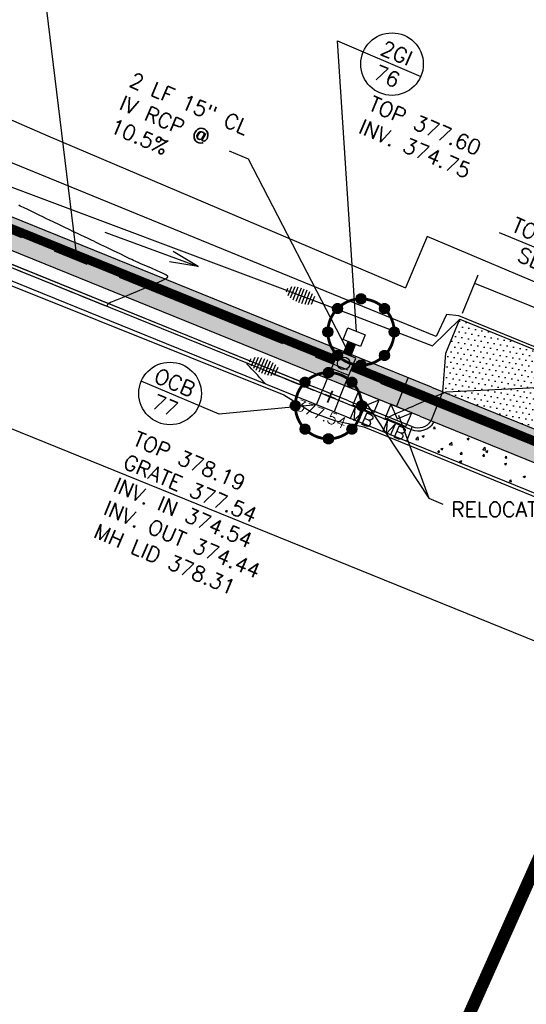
# Model space of a CAD drawing. Header units: feet. Extents: x 2087242 to 2092707, y 861919 to 865997.
# Tile 6 of 39: x 2090197 to 2090278, y 864073 to 864230. Entities that reach past the tile are written whole.
import ezdxf

# ---------------------------------------------------------------- set-up
doc = ezdxf.new("R2010")
doc.units = ezdxf.units.FT
doc.header["$LTSCALE"] = 30
doc.header["$MEASUREMENT"] = 0
for name, pattern in [('CENTER', [2, 1.25, -0.25, 0.25, -0.25]), ('DASHED', [0.75, 0.5, -0.25]), ('HIDDEN', [0.375, 0.25, -0.125])]:
    doc.linetypes.add(name, pattern=pattern)
doc.layers.get('0').update_dxf_attribs({"color": 2})
for name, color, linetype in [('C-ANNO-MATC', 252, 'DASHED'), ('C-ANNO-TEXT-STRM', 3, 'Continuous'), ('C-DRIVEWAY', 1, 'Continuous'), ('C-DRIVEWAY-H', 1, 'Continuous'), ('C-EROS-IP', 52, 'Continuous'), ('C-EROS-SF', 2, 'SILT_FENCE'), ('C-GRADE-ESMT', 171, 'TCE'), ('C-MB-RELOCATED', 3, 'Continuous'), ('C-SPOT', 2, 'Continuous'), ('C-STRM-PIPE', 1, 'HIDDEN'), ('C-STRM-STRC', 4, 'Continuous'), ('C-STRM-TEXT', 3, 'Continuous'), ('C-TOPO-MINR-ORIG', 1, 'Continuous'), ('GIS-PAINT', 252, 'Continuous'), ('LOD', 80, 'LOD'), ('P-BOC', 2, 'Continuous'), ('P-CL', 62, 'CENTER'), ('P-EOP', 2, 'Continuous'), ('P-FOC', 62, 'Continuous'), ('P-SW', 3, 'Continuous'), ('P-SW-H', 254, 'Continuous'), ('ZLEGEND', 2, 'Continuous')]:
    doc.layers.add(name, color=color, linetype=linetype)
doc.styles.add('L100', font='simplex', dxfattribs={"height": 2})
doc.styles.add('L80', font='simplex.shx', dxfattribs={"height": 2.4})
doc.styles.add('LINE', font='simplex.shx', dxfattribs={"height": 0.9})
doc.styles.get("Standard").update_dxf_attribs({"font": 'simplex.shx'})
doc.linetypes.add('LOD', pattern='A,1,-0.4,["LOD",Standard,S=0.12,R=0,X=-0.375,Y=-0.06],0', length=1.4)
doc.linetypes.add('SILT_FENCE', pattern='A,0.5,-0.2,["SF",LINE,S=0.1,R=0,X=-0.1,Y=-0.05],-0.2', length=0.9)
doc.linetypes.add('TCE', pattern='A,0.5,-0.2,["TCE",LINE,S=0.1,R=0,X=-0.1,Y=-0.05],-0.25', length=0.95)

# ---------------------------------------------------------------- blocks, each defined once
blk = doc.blocks.new('Stormip')
for points, const_width in [([(-5.3, 0, 1), (5.3, 0, 1)], 0.448), ([(-0.45, 5.3, 1), (0.45, 5.3, 1)], 0.896), ([(-4.19, 3.75, 1), (-3.3, 3.75, 1)], 0.896), ([(3.3, 3.75, 1), (4.19, 3.75, 1)], 0.896), ([(-5.74, 0, 1), (-4.85, 0, 1)], 0.896), ([(4.85, 0, 1), (5.74, 0, 1)], 0.896), ([(-4.19, -3.75, 1), (-3.3, -3.75, 1)], 0.896), ([(3.3, -3.75, 1), (4.19, -3.75, 1)], 0.896), ([(-0.45, -5.3, 1), (0.45, -5.3, 1)], 0.896)]:
    blk.add_lwpolyline(points, format="xyb", close=True, dxfattribs=dict(const_width=const_width))
for centre in [(0, 5.3), (-3.75, 3.75), (3.75, 3.75), (-5.3, 0), (5.3, 0), (-3.75, -3.75), (3.75, -3.75), (0, -5.3)]:
    blk.add_circle(centre, 0.795)

msp = doc.modelspace()

# ---------------------------------------------------------------- hatches: boundary and pattern name
at = {"layer": 'C-DRIVEWAY-H'}
h = msp.add_hatch(dxfattribs=at)
h.set_pattern_fill('DOTS', color=256, scale=15, angle=53)
h.paths.add_polyline_path([(2090267.45, 864182.34), (2090265.21, 864176.92), (2090264.76, 864170.73), (2090287.09, 864161.67), (2090286.51, 864168.22), (2090288.74, 864173.65)])
at = {"layer": 'P-SW-H', "linetype": 'ByBlock'}
h = msp.add_hatch(color=256, dxfattribs=at)
h.dxf.hatch_style = 1
h.paths.add_polyline_path([(2090286.62, 864161.86), (2090260.68, 864172.39), (2090167.21, 864210.34), (2090005.3, 864276.08, 0.096805), (2090009.94, 864268.8), (2090165.33, 864205.71), (2090180.15, 864199.69), (2090258.8, 864167.76), (2090284.74, 864157.22), (2090296.78, 864152.34, -0.00131), (2090299.2, 864151.35), (2090442.62, 864092.24), (2090457.41, 864086.14), (2090512.63, 864063.39), (2090527.43, 864057.29), (2090603.65, 864025.88), (2090755.27, 863963.67), (2090770.07, 863957.59), (2090773.82, 863956.05), (2090775.72, 863960.67), (2090771.97, 863962.21), (2090757.2, 863968.29), (2090605.55, 864030.5), (2090529.33, 864061.91), (2090514.54, 864068.01), (2090459.32, 864090.77), (2090444.53, 864096.86), (2090301.1, 864155.97, 0.00131), (2090298.67, 864156.97)])

# ---------------------------------------------------------------- linework, layer by layer
at = {"layer": 'C-ANNO-MATC', "const_width": 2, "flags": 128}
msp.add_lwpolyline([(2090234.56, 863994.13), (2090339.35, 864229.03)], dxfattribs=at)
at = {"layer": 'C-ANNO-TEXT-STRM'}
for p, q in [((2090247.89, 864226.85), (2090261.21, 864221.16)), ((2090250.95, 864180.38, 380), (2090247.89, 864226.85)), ((2090299.64, 864185.44), (2090273.77, 864196.13)), ((2090229.03, 864167.14), (2090216.57, 864172.42)), ((2090244.58, 864168.67, 380), (2090229.03, 864167.14))]:
    msp.add_line(p, q, dxfattribs=at)
for centre in [(2090256.62, 864223.12), (2090221.17, 864170.47)]:
    msp.add_circle(centre, 5, dxfattribs=at)
at = {"layer": 'C-DRIVEWAY', "flags": 128}
msp.add_lwpolyline([(2090264.76, 864170.73), (2090265.21, 864176.92), (2090267.45, 864182.34), (2090288.74, 864173.65), (2090286.51, 864168.22), (2090287.09, 864161.67)], dxfattribs=at)
at = {"layer": 'C-EROS-IP'}
for p, q in [((2090210.73, 864196.24), (2090225.64, 864190.78)), ((2090225.64, 864190.78), (2090221.68, 864193.19)), ((2090225.64, 864190.78), (2090221.06, 864191.49))]:
    msp.add_line(p, q, dxfattribs=at)
at = {"layer": 'C-EROS-SF'}
for p, q in [((2090179.85, 864197.64), (2090241.95, 864172.44)), ((2090252.47, 864168.17), (2090259.86, 864165.17))]:
    msp.add_line(p, q, dxfattribs=at)
at = {"layer": 'C-EROS-SF', "ltscale": 0.75, "flags": 128}
msp.add_lwpolyline([(2090184.17, 864216.13), (2090183.56, 864210.39), (2090183.59, 864209.01), (2090184.49, 864207.73), (2090250.07, 864183.08), (2090263.1, 864178.1), (2090267.45, 864182.34)], dxfattribs=at)
at = {"layer": 'C-GRADE-ESMT', "ltscale": 0.75, "flags": 128}
for points, elevation in [([(2090171.64, 864224.77), (2090201.65, 864211.64), (2090254.13, 864189.35), (2090258.76, 864187.37)], 295), ([(2090283.91, 864186.4), (2090262.25, 864195.59), (2090258.76, 864187.37)], 380)]:
    msp.add_lwpolyline(points, dxfattribs=dict(at, elevation=elevation))
at = {"layer": 'C-MB-RELOCATED'}
for p, q in [((2090251.27, 864170.84), (2090250.35, 864168.64)), ((2090254.59, 864169.47), (2090251.27, 864170.84)), ((2090251.27, 864170.84), (2090252.24, 864168.49)), ((2090250.35, 864168.64), (2090253.68, 864167.26)), ((2090252.24, 864168.49), (2090254.59, 864169.47)), ((2090253.68, 864167.26), (2090254.59, 864169.47)), ((2090256.44, 864168.78), (2090255.53, 864166.57)), ((2090259.77, 864167.4), (2090256.44, 864168.78)), ((2090256.44, 864168.78), (2090257.42, 864166.43)), ((2090257.42, 864166.43), (2090259.77, 864167.4)), ((2090258.85, 864165.19), (2090259.77, 864167.4)), ((2090255.53, 864166.57), (2090258.85, 864165.19))]:
    msp.add_line(p, q, dxfattribs=at)
for points in [[(2090252.38, 864169.09), (2090262.49, 864153.72), (2090264.74, 864152.78)], [(2090257.68, 864166.98), (2090262.49, 864153.72), (2090264.74, 864152.78)]]:
    msp.add_lwpolyline(points, dxfattribs=at)
at = {"layer": 'C-STRM-PIPE', "color": 1, "linetype": 'Continuous'}
for p, q in [((2090247.73, 864176.43, 379), (2090157.71, 864212.98, 379)), ((2090247.26, 864175.27, 379), (2090157.24, 864211.82, 379)), ((2090248.87, 864176.91, 380), (2090249.62, 864178.77, 380)), ((2090250.03, 864176.44, 380), (2090250.78, 864178.29, 380)), ((2090340.5, 864138.51, 379), (2090250.51, 864175.3, 379)), ((2090340.03, 864137.35, 379), (2090250.04, 864174.14, 379))]:
    msp.add_line(p, q, dxfattribs=at)
at = {"layer": 'C-STRM-PIPE', "const_width": 1.25, "flags": 128}
for points, elevation in [([(2090247.5, 864175.85), (2090157.48, 864212.4)], 379), ([(2090249.45, 864176.68), (2090250.2, 864178.53)], 380), ([(2090340.26, 864137.93), (2090250.28, 864174.72)], 379)]:
    msp.add_lwpolyline(points, dxfattribs=dict(at, elevation=elevation))
at = {"layer": 'C-STRM-STRC'}
msp.add_line((2090249.71, 864173.33, 379), (2090246.93, 864174.46, 379), dxfattribs=at)
at = {"layer": 'C-STRM-STRC', "elevation": 380, "flags": 128}
for points in [[(2090251.59, 864177.97), (2090248.81, 864179.09), (2090249.57, 864180.95), (2090252.34, 864179.82)], [(2090247.36, 864167.54), (2090244.58, 864168.67), (2090245.52, 864170.99), (2090248.3, 864169.86)]]:
    msp.add_lwpolyline(points, close=True, dxfattribs=at)
at = {"layer": 'C-STRM-STRC', "elevation": 379, "flags": 128}
msp.add_lwpolyline([(2090248.3, 864169.86), (2090250.84, 864176.11), (2090248.06, 864177.24), (2090245.52, 864170.99)], dxfattribs=at)
at = {"layer": 'C-STRM-STRC'}
msp.add_circle((2090248.89, 864175.29), 1, dxfattribs=at)
at = {"layer": 'C-STRM-TEXT'}
for p, q in [((2090270.31, 864189.36), (2090267.81, 864183.24)), ((2090269.81, 864188.13), (2090291.11, 864179.45))]:
    msp.add_line(p, q, dxfattribs=at)
at = {"layer": 'C-STRM-TEXT', "flags": 128}
msp.add_lwpolyline([(2090202.91, 864239.46), (2090200.38, 864240.54), (2090206.25, 864192.44)], dxfattribs=at)
at = {"layer": 'C-STRM-TEXT', "elevation": 382, "flags": 128}
msp.add_lwpolyline([(2090230.59, 864209.28), (2090233.62, 864207.98), (2090249.25, 864177.84)], dxfattribs=at)
at = {"layer": 'C-TOPO-MINR-ORIG', "color": 1, "linetype": 'Continuous', "lineweight": -3}
for points, elevation in [([(2090196.22, 864190.44), (2090197.22, 864190.03), (2090198.05, 864189.7), (2090198.56, 864189.49), (2090199, 864189.32), (2090199.61, 864189.07), (2090200.33, 864188.78), (2090201.08, 864188.47), (2090201.77, 864188.2), (2090202.32, 864187.98), (2090202.64, 864187.84), (2090203.03, 864187.69), (2090203.58, 864187.47), (2090204.19, 864187.22), (2090204.74, 864187), (2090205.12, 864186.84), (2090205.5, 864186.69), (2090206.23, 864186.39), (2090207.19, 864185.99), (2090208.26, 864185.56), (2090209.31, 864185.13), (2090210.21, 864184.77), (2090210.75, 864184.55), (2090211.01, 864184.46), (2090211.09, 864184.43), (2090211.11, 864184.42), (2090211.12, 864184.43), (2090211.14, 864184.47), (2090211.18, 864184.57), (2090211.22, 864184.72), (2090211.28, 864184.85), (2090211.41, 864184.93), (2090211.62, 864185.03), (2090211.78, 864185.1), (2090211.96, 864185.18), (2090212.24, 864185.3), (2090212.44, 864185.39), (2090212.76, 864185.52), (2090213.55, 864185.84), (2090214.67, 864186.29), (2090215.99, 864186.83), (2090217.37, 864187.41), (2090218.68, 864187.98), (2090219.78, 864188.48), (2090220.43, 864188.81), (2090220.72, 864188.99), (2090220.82, 864189.08), (2090220.83, 864189.11), (2090220.82, 864189.15), (2090220.74, 864189.24), (2090220.49, 864189.42), (2090219.97, 864189.7), (2090219.12, 864190.1), (2090218.18, 864190.51), (2090217.3, 864190.88), (2090216.62, 864191.15), (2090216.3, 864191.28), (2090216.05, 864191.41), (2090215.69, 864191.58), (2090215.33, 864191.75), (2090215.07, 864191.88), (2090214.77, 864192.02), (2090214.1, 864192.34), (2090213.19, 864192.78), (2090212.14, 864193.28), (2090211.08, 864193.79), (2090210.12, 864194.25), (2090209.38, 864194.61), (2090208.98, 864194.8), (2090208.62, 864194.98), (2090208.1, 864195.22), (2090207.51, 864195.51), (2090206.92, 864195.79), (2090206.4, 864196.04), (2090206.04, 864196.21), (2090205.66, 864196.39), (2090205.04, 864196.69), (2090204.27, 864197.06), (2090203.43, 864197.47), (2090202.62, 864197.85), (2090201.94, 864198.18), (2090201.46, 864198.41), (2090200.97, 864198.65), (2090200.24, 864199), (2090199.4, 864199.4), (2090198.54, 864199.81), (2090197.78, 864200.18), (2090197.23, 864200.44), (2090197.01, 864200.55)], 379), ([(2090236.39, 864172), (2090236.37, 864172.02), (2090236.3, 864172.1), (2090236.14, 864172.27), (2090235.87, 864172.59), (2090235.48, 864173.03), (2090235.11, 864173.44), (2090234.87, 864173.71), (2090234.62, 864173.97), (2090234.25, 864174.36), (2090233.86, 864174.78), (2090233.61, 864175.06), (2090233.49, 864175.22), (2090233.46, 864175.28), (2090233.47, 864175.3), (2090233.48, 864175.31), (2090233.57, 864175.29), (2090233.81, 864175.21), (2090234.32, 864175.02), (2090235.13, 864174.68), (2090236.03, 864174.31), (2090236.87, 864173.95), (2090237.53, 864173.67), (2090237.87, 864173.52), (2090238.16, 864173.41), (2090238.56, 864173.24), (2090239.01, 864173.06), (2090239.42, 864172.9), (2090239.7, 864172.78), (2090240.02, 864172.65), (2090240.64, 864172.4), (2090241.44, 864172.08), (2090242.33, 864171.72), (2090243.2, 864171.37), (2090243.93, 864171.07), (2090244.43, 864170.87), (2090244.92, 864170.67), (2090245.62, 864170.39), (2090246.44, 864170.06), (2090247.29, 864169.72), (2090248.06, 864169.41), (2090248.65, 864169.17), (2090248.97, 864169.04), (2090249.28, 864168.91), (2090249.73, 864168.73), (2090250.23, 864168.53), (2090250.67, 864168.35), (2090250.99, 864168.22), (2090251.37, 864168.07), (2090252.1, 864167.77), (2090253.04, 864167.38), (2090254.04, 864166.98), (2090254.94, 864166.61), (2090255.49, 864166.39), (2090255.75, 864166.29), (2090255.84, 864166.26), (2090255.86, 864166.25), (2090255.87, 864166.27), (2090255.91, 864166.34), (2090255.96, 864166.48), (2090256, 864166.6), (2090256.02, 864166.66), (2090256.05, 864166.72), (2090256.26, 864166.81), (2090256.79, 864167.05), (2090257.52, 864167.37), (2090258.29, 864167.71), (2090258.97, 864168.01), (2090259.43, 864168.22), (2090259.87, 864168.41), (2090260.52, 864168.7), (2090261.27, 864169.03), (2090262, 864169.36), (2090262.61, 864169.63), (2090263, 864169.8), (2090263.44, 864169.97), (2090264.1, 864170.23), (2090264.8, 864170.5), (2090265.26, 864170.71)], 378)]:
    msp.add_lwpolyline(points, dxfattribs=dict(at, elevation=elevation))
at = {"layer": 'C-TOPO-MINR-ORIG', "elevation": 378, "flags": 128}
msp.add_lwpolyline([(2090265.26, 864170.71), (2090287.44, 864171.78), (2090289.77, 864170.61)], dxfattribs=at)
at = {"layer": 'GIS-PAINT'}
msp.add_line((2090312.81, 864117.34), (2090005.36, 864242.07), dxfattribs=at)
at = {"layer": 'LOD', "linetype": 'LOD', "flags": 128}
msp.add_lwpolyline([(2090000.71, 864285.65), (2090000.99, 864279.6), (2090002.31, 864274.71), (2090004.72, 864270.16), (2090007.53, 864266.38), (2090011.95, 864262.89), (2090016.33, 864260.61), (2090028.76, 864255.64), (2090053.82, 864245.5), (2090078.96, 864235.29), (2090142.86, 864209.49), (2090179.5, 864194.25), (2090239.33, 864170.23), (2090243.84, 864167.51), (2090247.43, 864166.17), (2090252.1, 864165.14), (2090332.37, 864132.3), (2090337.02, 864129.61), (2090340.32, 864128.38), (2090346.26, 864126.7), (2090389.89, 864108.51), (2090425.91, 864093.64), (2090429.08, 864091.39), (2090432.25, 864090.13), (2090436.97, 864089.35), (2090495.76, 864064.78), (2090502.26, 864060.85), (2090533.9, 864048.12), (2090537.94, 864047.68), (2090596.56, 864023.48), (2090598.21, 864022.08), (2090603.28, 864020.12), (2090606.95, 864019.33), (2090663.14, 863996.06), (2090665.01, 863994.5), (2090668.66, 863992.98), (2090671.15, 863992.98), (2090746.02, 863962.14), (2090747.84, 863960.67), (2090752.86, 863958.72), (2090756.16, 863958.2), (2090838.23, 863924.02), (2090842.29, 863933.86), (2090845.54, 863941.75), (2090781.71, 863970.04), (2090775.42, 863972.83), (2090774.68, 863974.5), (2090763.87, 863979.07), (2090761.72, 863979.04), (2090734.32, 863990.71), (2090730.6, 863987.31), (2090690.47, 864003.63), (2090662.15, 864014.97), (2090610.57, 864035.87), (2090610.53, 864038.77), (2090599.85, 864043.39), (2090594.08, 864045.83), (2090565.16, 864058.28), (2090556.88, 864061.4), (2090545.81, 864065.37), (2090536.46, 864068.78), (2090533.44, 864069.86), (2090532.56, 864070.41), (2090532.11, 864071.37), (2090531.94, 864073.79), (2090520.96, 864078.29), (2090517.68, 864077.33), (2090516.19, 864077.25), (2090482.67, 864087.19), (2090462.99, 864094.48), (2090462.14, 864096.32), (2090461.71, 864103), (2090451.15, 864107.36), (2090447.83, 864103.47), (2090446.55, 864102.91), (2090434.23, 864108.92), (2090426.73, 864109.95), (2090355.24, 864141.22), (2090341.41, 864147.16), (2090336.37, 864145.07), (2090288.84, 864164.81), (2090288.49, 864167.13), (2090290.33, 864173.09), (2090288.9, 864174.04), (2090267.27, 864182.86), (2090265.3, 864183.12), (2090263.65, 864179.57), (2090184.23, 864212.06), (2090185.34, 864215.52), (2090184.27, 864216.51), (2090173.82, 864220.7), (2090173.01, 864220.59), (2090171.03, 864217.82), (2090170.54, 864217.67), (2090169.01, 864218.29), (2090171.87, 864225.34), (2090150.01, 864234.22), (2090147.15, 864227.25), (2090033.21, 864274.31), (2090015.87, 864278.83), (2090012.01, 864280.73), (2090008.16, 864283.66), (2090005.44, 864287.41), (2090003.1, 864293.44)], close=True, dxfattribs=at)
at = {"layer": 'P-BOC'}
msp.add_line((2090249.69, 864169.3), (2090244.13, 864171.55), dxfattribs=at)
at = {"layer": 'P-BOC', "flags": 128}
for points in [[(2090179.86, 864197.65), (2090244.13, 864171.55)], [(2090249.69, 864169.3), (2090259.86, 864165.17)]]:
    msp.add_lwpolyline(points, dxfattribs=at)
at = {"layer": 'P-BOC'}
msp.add_arc((2090260.8, 864167.49), 2.5, 247.9026, 326.3656, dxfattribs=at)
at = {"layer": 'P-CL', "ltscale": 0.75, "flags": 128}
msp.add_lwpolyline([(2092631.54, 863306.03), (2092533.26, 863348.01), (2092492.43, 863364.99), (2092385.25, 863402.38, 0.012545), (2092337.48, 863417.71), (2091946.02, 863532.59), (2091853.26, 863558.24, -0.007212), (2091825.7, 863566.29), (2091812.54, 863570.34, -0.010814), (2091771.78, 863583.87, -0.065276), (2091748.63, 863595.69), (2091729.31, 863608.98), (2091722.87, 863615.09), (2091721.84, 863617.23), (2091704.43, 863608.39), (2091627.28, 863630.21), (2091625.19, 863636.61, -0.172673), (2091583.55, 863637.7), (2091522.63, 863661.03, 0.031059), (2091493.02, 863670.31), (2091457.37, 863679.1, -0.037127), (2091422.13, 863690.61), (2091367.96, 863712.88, -0.153261), (2091356.68, 863722.27, 0.153456), (2091354.37, 863724.19), (2091288.98, 863751.01, 0.017183), (2091282.54, 863753.4), (2091238.07, 863768.16, -0.017377), (2091231.55, 863770.58), (2090754.74, 863966.6), (2090604.6, 864028.19), (2090300.15, 864153.66, 0.00131), (2090297.72, 864154.65), (2090018.84, 864267.88), (2089563.85, 864455.94, -0.006919), (2089551.14, 864461.4), (2089476.4, 864494.74), (2089433.12, 864514.71, -0.02638), (2089201.72, 864639.44), (2089154.06, 864668.47, -0.007599), (2089141.2, 864676.57), (2089039.73, 864742.69), (2088810.16, 864898.75, -0.011223), (2088791.89, 864911.78), (2088660.93, 865009.67), (2088503.33, 865131.36), (2088410.65, 865203.56), (2088044.19, 865491), (2088044.19, 865491), (2087920.3, 865588.17), (2087916.92, 865590.79, 0.028189), (2087638.59, 865782.55), (2087572.4, 865824.58, 0.01292), (2087435.88, 865898.27), (2087241.63, 865996.74)], format="xyb", dxfattribs=at)
at = {"layer": 'P-EOP'}
for p, q in [((2090016.84, 864261.14), (2090295.09, 864148.17)), ((2090259.86, 864165.17), (2090258.92, 864162.85))]:
    msp.add_line(p, q, dxfattribs=at)
at = {"layer": 'P-FOC'}
for p, q in [((2090016.84, 864261.14), (2090295.09, 864148.17)), ((2090179.67, 864197.19), (2090243.94, 864171.09)), ((2090243.94, 864171.09), (2090249.5, 864168.83)), ((2090249.5, 864168.83), (2090259.67, 864164.71)), ((2090263.23, 864164.86), (2090263.47, 864165.15)), ((2090263.23, 864164.86), (2090263.53, 864164.83)), ((2090263.53, 864164.83), (2090263.47, 864165.15)), ((2090260.43, 864163.12), (2090260.82, 864163.53)), ((2090260.43, 864163.12), (2090260.87, 864163.06)), ((2090260.87, 864163.06), (2090260.82, 864163.53)), ((2090261.43, 864163.63), (2090261.78, 864163.77)), ((2090261.43, 864163.63), (2090261.68, 864163.47)), ((2090261.68, 864163.47), (2090261.78, 864163.77)), ((2090265.76, 864162.3), (2090266.15, 864162.7)), ((2090265.76, 864162.3), (2090266.21, 864162.23)), ((2090266.21, 864162.23), (2090266.15, 864162.7)), ((2090268.61, 864163.23), (2090268.96, 864163.37)), ((2090268.61, 864163.23), (2090268.86, 864163.06)), ((2090268.86, 864163.06), (2090268.96, 864163.37)), ((2090263.93, 864161.1), (2090264.17, 864161.38)), ((2090263.93, 864161.1), (2090264.23, 864161.07)), ((2090264.23, 864161.07), (2090264.17, 864161.38)), ((2090264.41, 864161.62), (2090264.76, 864161.75)), ((2090264.41, 864161.62), (2090264.66, 864161.45)), ((2090264.66, 864161.45), (2090264.76, 864161.75)), ((2090267.51, 864160.78), (2090267.75, 864161.07)), ((2090267.51, 864160.78), (2090267.81, 864160.76)), ((2090267.81, 864160.76), (2090267.75, 864161.07)), ((2090271.1, 864161.47), (2090271.49, 864161.88)), ((2090271.1, 864161.47), (2090271.54, 864161.4)), ((2090271.1, 864160.47), (2090271.34, 864160.76)), ((2090271.4, 864160.44), (2090271.34, 864160.76)), ((2090271.54, 864161.4), (2090271.49, 864161.88)), ((2090271.6, 864161.22), (2090271.95, 864161.35)), ((2090271.6, 864161.22), (2090271.85, 864161.05)), ((2090271.85, 864161.05), (2090271.95, 864161.35)), ((2090267.4, 864159.61), (2090267.75, 864159.74)), ((2090267.4, 864159.61), (2090267.65, 864159.44)), ((2090267.65, 864159.44), (2090267.75, 864159.74)), ((2090271.1, 864160.47), (2090271.4, 864160.44)), ((2090274.58, 864159.21), (2090274.93, 864159.34)), ((2090274.58, 864159.21), (2090274.83, 864159.04)), ((2090274.69, 864160.16), (2090274.93, 864160.44)), ((2090274.69, 864160.16), (2090274.98, 864160.13)), ((2090274.83, 864159.04), (2090274.93, 864159.34)), ((2090274.98, 864160.13), (2090274.93, 864160.44)), ((2090275.38, 864156.39), (2090275.62, 864156.68)), ((2090275.38, 864156.39), (2090275.68, 864156.37)), ((2090275.68, 864156.37), (2090275.62, 864156.68)), ((2090277.57, 864157.19), (2090277.92, 864157.33)), ((2090277.57, 864157.19), (2090277.82, 864157.03)), ((2090277.82, 864157.03), (2090277.92, 864157.33)), ((2090277.46, 864155.32), (2090277.49, 864155.35)), ((2090277.49, 864155.31), (2090277.49, 864155.35))]:
    msp.add_line(p, q, dxfattribs=at)
msp.add_arc((2090260.8, 864167.49), 3, 247.9026, 328.3085, dxfattribs=at)
at = {"layer": 'P-SW'}
for p, q in [((2090262.95, 864171.47), (2090167.21, 864210.34)), ((2090257.32, 864168.36), (2090259.2, 864172.99)), ((2090262.88, 864166.1), (2090264.76, 864170.73)), ((2090262.95, 864171.47), (2090288.9, 864160.93)), ((2090261.07, 864166.83), (2090287.02, 864156.3))]:
    msp.add_line(p, q, dxfattribs=at)
at = {"layer": 'P-SW', "ltscale": 0.75}
msp.add_line((2090261.07, 864166.83), (2090180.15, 864199.69), dxfattribs=at)
at = {"layer": 'ZLEGEND', "color": 1}
for p, q in [((2090240.54, 864187.5), (2090239.99, 864186.08)), ((2090241.08, 864187.51), (2090240.38, 864185.7)), ((2090239.91, 864187.26), (2090239.69, 864186.68)), ((2090241.6, 864187.45), (2090240.8, 864185.4)), ((2090242.09, 864187.33), (2090241.24, 864185.16)), ((2090242.56, 864187.17), (2090241.7, 864184.96)), ((2090243.01, 864186.96), (2090242.17, 864184.8)), ((2090243.45, 864186.71), (2090242.67, 864184.69)), ((2090243.87, 864186.4), (2090243.18, 864184.64)), ((2090244.25, 864186), (2090243.73, 864184.67)), ((2090244.49, 864185.24), (2090244.43, 864185.07)), ((2090234.07, 864176.02), (2090233.82, 864175.45)), ((2090234.7, 864176.24), (2090234.11, 864174.84)), ((2090235.25, 864176.24), (2090234.48, 864174.45)), ((2090235.76, 864176.16), (2090234.89, 864174.14)), ((2090236.24, 864176.03), (2090235.33, 864173.88)), ((2090236.71, 864175.85), (2090235.78, 864173.66)), ((2090237.16, 864175.63), (2090236.25, 864173.49)), ((2090237.59, 864175.36), (2090236.74, 864173.37)), ((2090238, 864175.04), (2090237.26, 864173.3)), ((2090238.36, 864174.63), (2090237.81, 864173.32)), ((2090238.58, 864173.86), (2090238.51, 864173.7))]:
    msp.add_line(p, q, dxfattribs=at)

# ---------------------------------------------------------------- block references
at = {"layer": 'C-EROS-IP'}
for p in [(2090251.67, 864180.3), (2090246.47, 864168.52)]:
    msp.add_blockref('Stormip', p, dxfattribs=at)

# ---------------------------------------------------------------- texts
at = {"layer": 'C-ANNO-TEXT-STRM', "char_height": 2.4, "width": 38.2973, "style": 'L100'}
for s, insert, attachment_point, rotation in [('2GI\\P76', (2090256.58, 864223.02), 5, 336.8844), ('TOP 377.60\\PINV. 374.75', (2090253.61, 864218.09), 1, 337), ('TOE PROTECTION\\PSEE DETAIL 1', (2090287.57, 864190.49), 5, 337.0289), ('OCB\\P77', (2090221.14, 864170.37), 5, 337.0289), ('TOP 378.19\\PGRATE 377.54\\PINV. IN 374.54\\PINV. OUT 374.44\\PMH LID 378.31', (2090215.98, 864164.5), 1, 337.0289)]:
    msp.add_mtext(s, dxfattribs=dict(at, insert=insert, attachment_point=attachment_point, rotation=rotation))
at = {"layer": 'C-MB-RELOCATED', "style": 'L80', "oblique": 360}
for p in [(2090249.59, 864166.49, -34.87), (2090254.76, 864164.42, -34.87)]:
    msp.add_text('MB', height=2, rotation=336.6395, dxfattribs=at).set_placement(p)
at = {"layer": 'C-MB-RELOCATED', "insert": (2090266.07, 864153.13), "char_height": 2.4, "width": 34.0415, "attachment_point": 1, "style": 'L80'}
msp.add_mtext('RELOCATED MAIL BOX', dxfattribs=at)
at = {"layer": 'C-SPOT', "style": 'L100'}
msp.add_text('377.54', height=1.8, rotation=337.9144, dxfattribs=at).set_placement((2090241.04, 864167.94))
at = {"layer": 'C-SPOT', "insert": (2090246.79, 864170.12), "char_height": 2.4, "width": 47.8716, "attachment_point": 5, "rotation": 337.9144, "style": 'L100'}
msp.add_mtext('+', dxfattribs=at)
at = {"layer": 'C-STRM-TEXT', "insert": (2090215.4, 864221.87, -382), "char_height": 2.4, "width": 24.0132, "attachment_point": 1, "rotation": 337, "style": 'L80'}
msp.add_mtext('2 LF 15" CL IV RCP @ 10.5%', dxfattribs=at)

doc.saveas('drawing.dxf')
